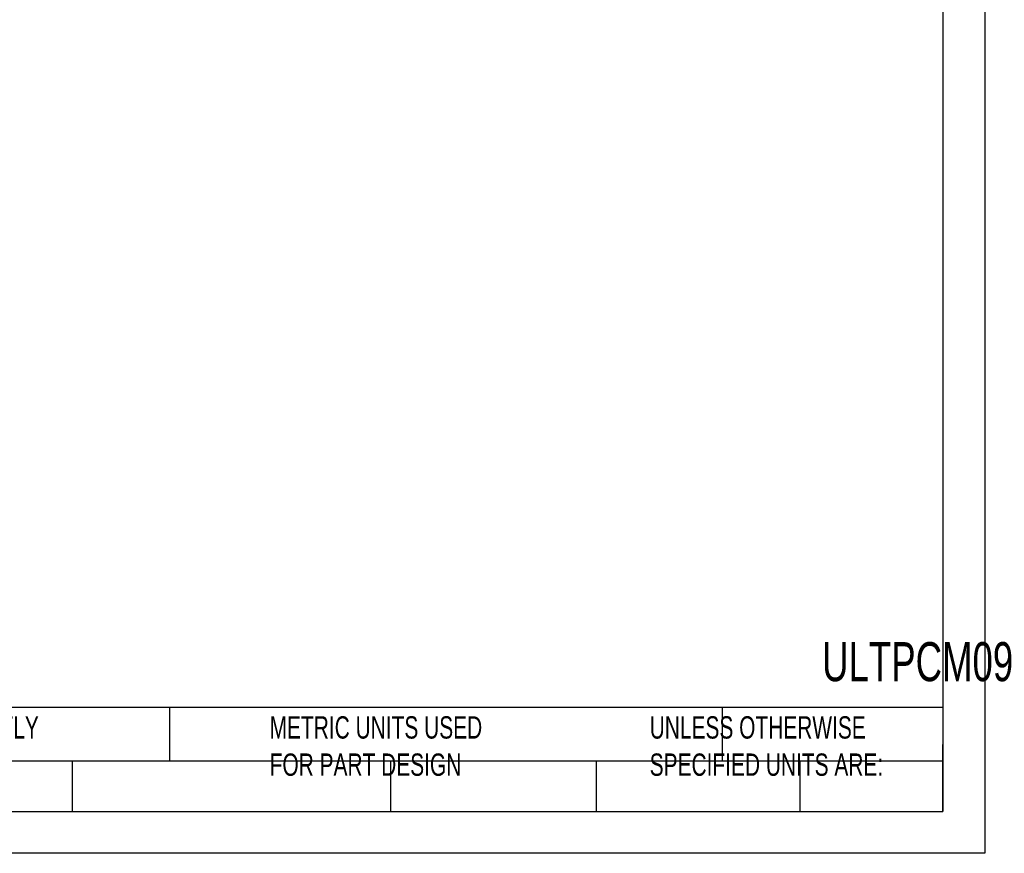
# Model space of a CAD drawing. Header units: millimetres. Extents: x 0 to 543, y 0 to 382.
# Tile 2 of 5: x 166 to 353, y 0 to 158. Entities that reach past the tile are written whole.
import ezdxf

# ---------------------------------------------------------------- set-up
doc = ezdxf.new("R2010")
doc.units = ezdxf.units.MM
doc.header["$LTSCALE"] = 2
doc.layers.add('TEXT', color=140, linetype='Continuous', lineweight=25)
doc.styles.add('SLDTEXTSTYLE0', font='TXT', dxfattribs={"width": 0.7})

msp = doc.modelspace()

# ---------------------------------------------------------------- linework, layer by layer
at = {"color": 7, "linetype": 'Continuous'}
for p, q in [((349.25, 269.88), (349.25, 0)), ((349.25, 0), (0, 0))]:
    msp.add_line(p, q, dxfattribs=at)
at = {"layer": 'TEXT'}
for p, q in [((341.31, 261.94), (341.31, 7.94)), ((341.31, 27.66), (7.94, 27.66)), ((194.7, 27.66), (194.7, 17.46)), ((299.47, 27.66), (299.47, 17.46)), ((341.31, 7.94), (341.31, 20.64)), ((341.31, 17.46), (7.94, 17.46)), ((176.25, 17.46), (176.25, 7.94)), ((236.63, 17.46), (236.63, 7.94)), ((275.58, 17.46), (275.58, 7.94)), ((314.19, 17.46), (314.19, 7.94)), ((7.94, 7.94), (341.31, 7.94))]:
    msp.add_line(p, q, dxfattribs=at)

# ---------------------------------------------------------------- texts
at = {"layer": 'TEXT', "attachment_point": 1, "style": 'SLDTEXTSTYLE0'}
for s, insert, char_height in [('ULTPCM090706', (318.42, 40.05), 7.4083), ("PART DIMENSIONS MAY DIFFER SLIGHTLY ^JDUE TO MANUFACTURER'S VARIANCES", (87.83, 25.99), 4.2333), ('METRIC UNITS USED ^JFOR PART DESIGN', (213.71, 25.99), 4.2333), ('UNLESS OTHERWISE ^JSPECIFIED UNITS ARE:', (285.74, 25.99), 4.2333)]:
    msp.add_mtext(s, dxfattribs=dict(at, insert=insert, char_height=char_height))

doc.saveas('drawing.dxf')
